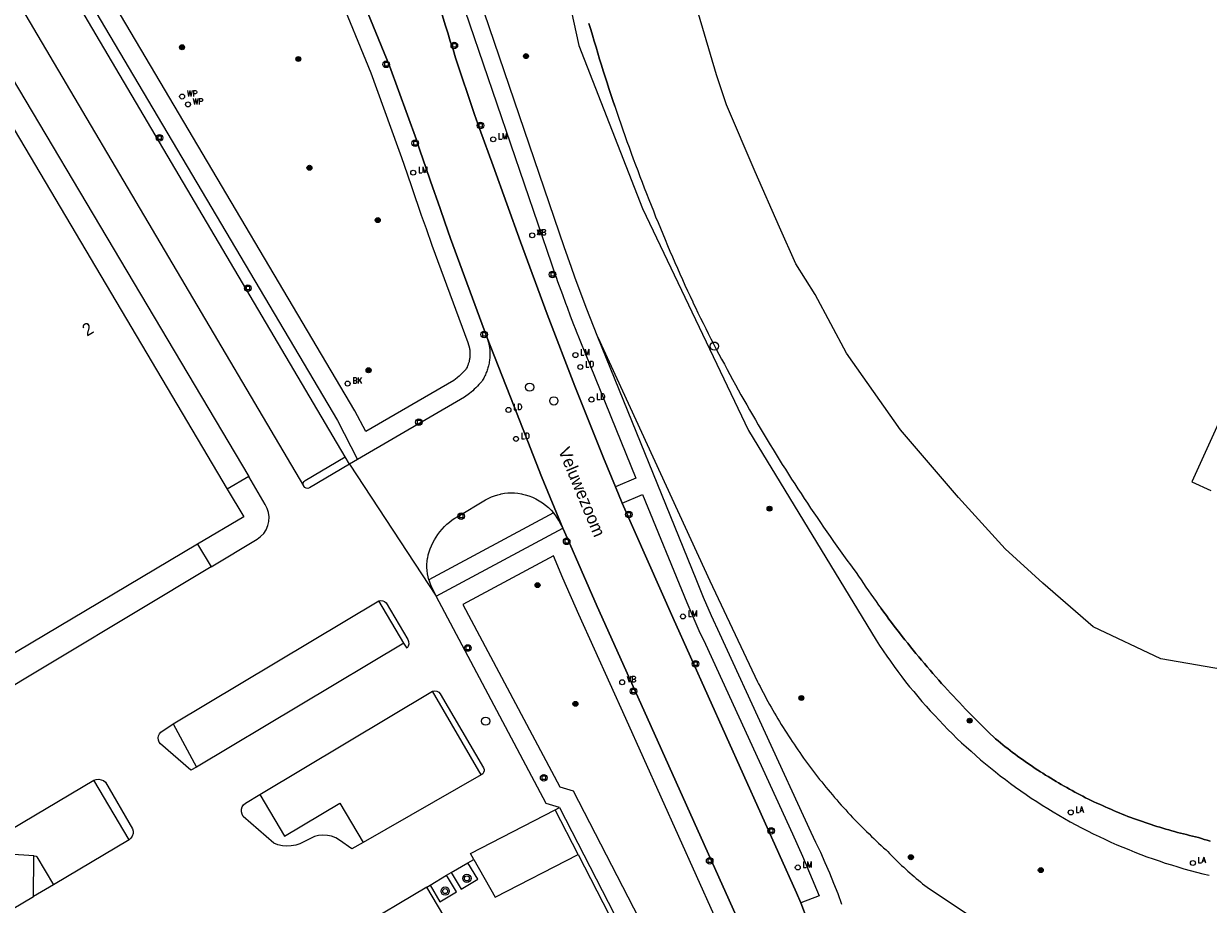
# Model space of a CAD drawing. Header units: metres. Extents: x 138165 to 154469, y 480134 to 494189.
# Tile 89 of 256: x 145729 to 145849, y 485418 to 485506. Entities that reach past the tile are written whole.
import ezdxf

# ---------------------------------------------------------------- set-up
doc = ezdxf.new("R2010")
doc.units = ezdxf.units.M
doc.header["$LTSCALE"] = 0.001
doc.header["$MEASUREMENT"] = 0
for name, color, linetype, lineweight in [('Level 5', 7, 'Continuous', 0), ('TOP-L-topo objecten punt', 7, 'Continuous', 0), ('TOP-L-topo objecten vlak', 7, 'Continuous', 0), ('TOP-L-water beschoeiing', 7, 'Continuous', 0), ('TOP-T-topo huisnummering naamgeving', 7, 'Continuous', 0)]:
    doc.layers.add(name, color=color, linetype=linetype, lineweight=lineweight)
doc.styles.add('Style-INTL_ISO', font='INTL_ISO.shx')
doc.styles.add('Style-STANDARD', font='STANDARD.shx')

# ---------------------------------------------------------------- blocks, each defined once
blk = doc.blocks.new('24')
at = {"layer": 'TOP-L-topo objecten punt', "color": 7, "linetype": 'Continuous', "lineweight": 0}
for radius in [0.025, 0.0182, 0.0115, 0.005]:
    blk.add_circle((0, 0), radius, dxfattribs=at)
blk = doc.blocks.new('40')
at = {"layer": 'TOP-L-topo objecten punt', "color": 7, "linetype": 'Continuous', "lineweight": 0}
blk.add_circle((0, 0), 0.025, dxfattribs=at)
at = {"layer": 'TOP-L-topo objecten punt', "color": 7, "linetype": 'Continuous', "lineweight": 0, "style": 'Style-STANDARD'}
blk.add_text('LA', height=0.06, dxfattribs=at).set_placement((0.048, 0))
blk = doc.blocks.new('39')
at = {"layer": 'TOP-L-topo objecten punt', "color": 7, "linetype": 'Continuous', "lineweight": 0}
for p, q in [((0.0175, 0.0175), (-0.0175, 0.0175)), ((-0.0175, 0.0175), (-0.0175, -0.0175)), ((0.0175, 0.0175), (0.0175, -0.0175)), ((0.0175, -0.0175), (-0.0175, -0.0175))]:
    blk.add_line(p, q, dxfattribs=at)
blk.add_circle((0, 0), 0.0332, dxfattribs=at)
blk = doc.blocks.new('121')
at = {"layer": 'TOP-L-topo objecten punt', "color": 7, "linetype": 'Continuous', "lineweight": 0}
blk.add_circle((0, 0), 0.025, dxfattribs=at)
at = {"layer": 'TOP-L-topo objecten punt', "color": 7, "linetype": 'Continuous', "lineweight": 0, "style": 'Style-STANDARD'}
blk.add_text('LD', height=0.06, dxfattribs=at).set_placement((0.0483, 0))
blk = doc.blocks.new('*U13')
at = {"layer": 'Level 5', "color": 7, "linetype": 'Continuous', "lineweight": 0}
blk.add_circle((0, 0), 0.0415, dxfattribs=at)
blk = doc.blocks.new('150')
at = {"layer": 'Level 5', "color": 7, "linetype": 'Continuous', "lineweight": 0}
blk.add_blockref('*U13', (0, 0), dxfattribs=at)
blk = doc.blocks.new('73')
at = {"layer": 'TOP-L-topo objecten punt', "color": 7, "linetype": 'Continuous', "lineweight": 0}
blk.add_circle((0, 0), 0.025, dxfattribs=at)
at = {"layer": 'TOP-L-topo objecten punt', "color": 7, "linetype": 'Continuous', "lineweight": 0, "style": 'Style-STANDARD'}
blk.add_text('WP', height=0.06, dxfattribs=at).set_placement((0.0483, 0))
blk = doc.blocks.new('72')
at = {"layer": 'TOP-L-topo objecten punt', "color": 7, "linetype": 'Continuous', "lineweight": 0}
blk.add_circle((0, 0), 0.025, dxfattribs=at)
at = {"layer": 'TOP-L-topo objecten punt', "color": 7, "linetype": 'Continuous', "lineweight": 0, "style": 'Style-STANDARD'}
blk.add_text('BK', height=0.06, dxfattribs=at).set_placement((0.0483, 0))
blk = doc.blocks.new('16')
at = {"layer": 'TOP-L-topo objecten punt', "color": 7, "linetype": 'Continuous', "lineweight": 0}
blk.add_circle((0, 0), 0.025, dxfattribs=at)
at = {"layer": 'TOP-L-topo objecten punt', "color": 7, "linetype": 'Continuous', "lineweight": 0, "style": 'Style-STANDARD'}
blk.add_text('LM', height=0.06, dxfattribs=at).set_placement((0.0483, 0))
blk = doc.blocks.new('14')
at = {"layer": 'TOP-L-topo objecten punt', "color": 7, "linetype": 'Continuous', "lineweight": 0}
blk.add_circle((0, 0), 0.025, dxfattribs=at)
at = {"layer": 'TOP-L-topo objecten punt', "color": 7, "linetype": 'Continuous', "lineweight": 0, "style": 'Style-STANDARD'}
blk.add_text('VB', height=0.06, dxfattribs=at).set_placement((0.0483, 0))
blk = doc.blocks.new('11')
at = {"layer": 'TOP-L-topo objecten punt', "color": 7, "linetype": 'Continuous', "lineweight": 0}
blk.add_circle((0, 0), 0.025, dxfattribs=at)
at = {"layer": 'TOP-L-topo objecten punt', "color": 7, "linetype": 'Continuous', "lineweight": 0, "style": 'Style-STANDARD'}
blk.add_text('AB', height=0.06, dxfattribs=at).set_placement((0.0483, 0))
blk = doc.blocks.new('27')
at = {"layer": 'TOP-L-topo objecten punt', "color": 7, "linetype": 'Continuous', "lineweight": 0}
for radius in [0.0415, 0.025]:
    blk.add_circle((0, 0), radius, dxfattribs=at)

msp = doc.modelspace()

# ---------------------------------------------------------------- linework, layer by layer
at = {"layer": 'TOP-L-topo objecten vlak', "flags": 128}
for points in [[(145696.71, 485574.12), (145709.55, 485552.93), (145740.33, 485500.93), (145760.88, 485466.26), (145762.9, 485462.34)], [(145773.99, 485474.11), (145774.16, 485473.53), (145774.17, 485473.51), (145774.18, 485473.45), (145774.19, 485473.37), (145774.2, 485473.3), (145774.21, 485473.21), (145774.21, 485473.13), (145774.22, 485473.06), (145774.22, 485473), (145774.22, 485472.9), (145774.22, 485472.83), (145774.22, 485472.76), (145774.21, 485472.68), (145774.2, 485472.6), (145774.2, 485472.54), (145774.18, 485472.45), (145774.17, 485472.38), (145774.15, 485472.29), (145774.14, 485472.22), (145774.12, 485472.16), (145774.1, 485472.08), (145774.08, 485472.01), (145774.05, 485471.94), (145774.03, 485471.88), (145774.01, 485471.81), (145773.98, 485471.73), (145773.95, 485471.66), (145773.92, 485471.6), (145773.88, 485471.52), (145773.84, 485471.46), (145773.81, 485471.4), (145773.8, 485471.38), (145773.67, 485471.24), (145773.54, 485471.1), (145773.41, 485470.97), (145773.27, 485470.84), (145773.13, 485470.71), (145773.01, 485470.6), (145772.93, 485470.53), (145772.58, 485470.28), (145763.72, 485465.13), (145762.64, 485467.23), (145742.05, 485501.95), (145711.26, 485553.96)], [(145885.75, 485441.01), (145877.38, 485438.13), (145874.35, 485437.58), (145871.54, 485437.5), (145867.21, 485437.71), (145859.85, 485438.55), (145852.7, 485440.73), (145843.76, 485442.26), (145836.97, 485445.48), (145831.88, 485449.89), (145828.09, 485453.34), (145823.39, 485458.49), (145817.55, 485465.31), (145812.14, 485473.03), (145808.98, 485478.91), (145807.01, 485482.01), (145805.37, 485485.71), (145802.93, 485491.26), (145800.04, 485498.02), (145799.03, 485501.04), (145796.02, 485511.28), (145792.49, 485518.69), (145788.37, 485525.51), (145785.9, 485534.56)], [(145761.66, 485462.58), (145721.05, 485531.33)], [(145716.66, 485528.73), (145757.47, 485459.66)], [(145780.59, 485525.01), (145785.18, 485503.99), (145791.59, 485487.58), (145802.26, 485465.24), (145815.11, 485444.14), (145815.46, 485443.6), (145815.81, 485443.07), (145816.18, 485442.54), (145816.55, 485442.02), (145816.92, 485441.5), (145817.3, 485440.98), (145817.69, 485440.47), (145818.08, 485439.97), (145818.48, 485439.46), (145818.89, 485438.97), (145819.3, 485438.47), (145819.71, 485437.99), (145820.14, 485437.51), (145820.56, 485437.03), (145821, 485436.56), (145821.44, 485436.09), (145821.88, 485435.63), (145822.33, 485435.17), (145822.79, 485434.72), (145823.24, 485434.27), (145823.71, 485433.83), (145824.18, 485433.4), (145824.66, 485432.97), (145825.14, 485432.54), (145825.62, 485432.12), (145826.11, 485431.71), (145826.61, 485431.3), (145827.11, 485430.9), (145827.61, 485430.51), (145828.12, 485430.12), (145828.64, 485429.73), (145829.15, 485429.36), (145829.68, 485428.99), (145830.2, 485428.62), (145830.73, 485428.26), (145831.28, 485427.9), (145831.83, 485427.55), (145832.39, 485427.2), (145832.94, 485426.86), (145833.51, 485426.53), (145834.07, 485426.2), (145834.64, 485425.88), (145835.22, 485425.57), (145835.79, 485425.26), (145836.38, 485424.97), (145836.96, 485424.67), (145837.55, 485424.39), (145838.14, 485424.11), (145838.73, 485423.84), (145839.33, 485423.57), (145839.93, 485423.32), (145840.54, 485423.07), (145841.15, 485422.83), (145841.76, 485422.59), (145842.37, 485422.36), (145842.98, 485422.14), (145843.6, 485421.93), (145844.22, 485421.72), (145844.85, 485421.53), (145845.47, 485421.34), (145846.1, 485421.15), (145846.73, 485420.98), (145847.36, 485420.81), (145847.99, 485420.65), (145848.63, 485420.49)], [(145712.03, 485523.01), (145713.46, 485523.85), (145713.71, 485523.93), (145713.97, 485523.93), (145714.22, 485523.84), (145714.44, 485523.69), (145751.94, 485460.61)], [(145712.03, 485523.01), (145748.81, 485460.97), (145749.78, 485459.33)], [(145775.89, 485474.74), (145772.26, 485484.57), (145771.68, 485486.21), (145771.2, 485487.58), (145770.24, 485490.33), (145769.77, 485491.71), (145769.2, 485493.36), (145768.82, 485494.47), (145766.11, 485501.93), (145759.29, 485518.55), (145758.89, 485519.41)], [(145759.29, 485518.55), (145766.11, 485501.93), (145768.82, 485494.47), (145769.2, 485493.36), (145769.77, 485491.71), (145770.24, 485490.33), (145771.2, 485487.58), (145771.68, 485486.21), (145772.26, 485484.57), (145775.89, 485474.74), (145778.68, 485467.66), (145781.42, 485460.62), (145783.56, 485455.41), (145784.02, 485454.39), (145785.41, 485451.21), (145787.02, 485447.55), (145791.72, 485437.1), (145801.06, 485416.34)], [(145757.46, 485517.75), (145764.25, 485501.21), (145766.93, 485493.81), (145767.31, 485492.71), (145767.88, 485491.06), (145768.36, 485489.68), (145769.31, 485486.92), (145769.8, 485485.55), (145770.38, 485483.89), (145773.99, 485474.11)], [(145771.42, 485514.24), (145782.41, 485482.01), (145782.72, 485481.12), (145782.88, 485480.67), (145783.04, 485480.23), (145783.2, 485479.79), (145783.36, 485479.35), (145783.52, 485478.92), (145783.84, 485478.06), (145784, 485477.64), (145784.32, 485476.78), (145784.65, 485475.92), (145784.82, 485475.49), (145784.98, 485475.08), (145785.15, 485474.66), (145785.48, 485473.84), (145785.64, 485473.42), (145785.81, 485473.01), (145790.92, 485460.46), (145788.87, 485459.58)], [(145787.09, 485474.62), (145785.9, 485477.63), (145784.77, 485480.66), (145784.43, 485481.65), (145783.7, 485483.72), (145773.16, 485514.65)], [(145771.35, 485507.31), (145771.73, 485506.07), (145771.98, 485505.24), (145772.24, 485504.41), (145772.51, 485503.58), (145772.77, 485502.75), (145774.67, 485497.02), (145775.18, 485495.62), (145776.54, 485491.87), (145779.31, 485484.23), (145782, 485476.95), (145784.79, 485469.7), (145787.66, 485462.5), (145788.87, 485459.58)], [(145808.18, 485416.05), (145807.54, 485417.71), (145807.1, 485418.74), (145794.65, 485446.44), (145789.55, 485457.94), (145788.87, 485459.58), (145787.66, 485462.5), (145784.79, 485469.7), (145782, 485476.95), (145779.31, 485484.23), (145776.54, 485491.87), (145775.18, 485495.62), (145774.67, 485497.02), (145772.77, 485502.75), (145772.51, 485503.58), (145772.24, 485504.41), (145771.98, 485505.24), (145771.73, 485506.07), (145771.35, 485507.31)], [(145786.2, 485506.19), (145786.38, 485505.59), (145786.55, 485505), (145786.73, 485504.4), (145786.91, 485503.8), (145787.09, 485503.2), (145787.27, 485502.61), (145787.45, 485502.01), (145787.64, 485501.42), (145787.83, 485500.82), (145788.02, 485500.23), (145788.21, 485499.64), (145788.4, 485499.04), (145788.6, 485498.45), (145788.8, 485497.86), (145789, 485497.27), (145789.2, 485496.68), (145789.4, 485496.09), (145789.61, 485495.5), (145789.82, 485494.91), (145790.02, 485494.32), (145790.24, 485493.74), (145790.45, 485493.15), (145790.66, 485492.57), (145790.88, 485491.98), (145791.1, 485491.4), (145791.32, 485490.81), (145791.54, 485490.23), (145791.77, 485489.65), (145791.99, 485489.07), (145792.22, 485488.49), (145792.45, 485487.91), (145792.68, 485487.33), (145792.91, 485486.75), (145793.15, 485486.17), (145793.39, 485485.6), (145793.62, 485485.02), (145793.87, 485484.45), (145794.11, 485483.87), (145794.35, 485483.3), (145794.6, 485482.72), (145794.85, 485482.15), (145795.1, 485481.58), (145795.35, 485481.01), (145795.6, 485480.44), (145795.86, 485479.87), (145796.12, 485479.3), (145796.38, 485478.74), (145796.64, 485478.17), (145796.66, 485478.12), (145796.91, 485477.6), (145797.17, 485477.07), (145797.43, 485476.55), (145797.69, 485476.03), (145797.95, 485475.51), (145798.21, 485474.99), (145798.48, 485474.47), (145798.74, 485473.96), (145799.01, 485473.44), (145799.28, 485472.92), (145799.55, 485472.41), (145799.83, 485471.9), (145800.1, 485471.38), (145800.38, 485470.87), (145800.66, 485470.36), (145800.94, 485469.85), (145801.22, 485469.34), (145801.5, 485468.84), (145801.79, 485468.33), (145802.08, 485467.82), (145802.37, 485467.32), (145802.66, 485466.82), (145802.95, 485466.31), (145803.24, 485465.81), (145803.54, 485465.31), (145803.84, 485464.81), (145804.14, 485464.31), (145804.44, 485463.81), (145804.74, 485463.32), (145805.05, 485462.82), (145805.35, 485462.33), (145805.66, 485461.83), (145805.97, 485461.34), (145806.28, 485460.85), (145806.6, 485460.36), (145806.91, 485459.87), (145807.23, 485459.38), (145807.55, 485458.89), (145807.86, 485458.41), (145808.19, 485457.92), (145808.51, 485457.44), (145808.83, 485456.96), (145809.16, 485456.48), (145809.49, 485456), (145809.82, 485455.52), (145810.15, 485455.04), (145810.48, 485454.56), (145810.82, 485454.09), (145811.16, 485453.61), (145811.49, 485453.14), (145811.83, 485452.66), (145812.17, 485452.19), (145812.52, 485451.72), (145812.86, 485451.26), (145813.1, 485450.94), (145813.34, 485450.57), (145813.59, 485450.21), (145813.83, 485449.84), (145814.08, 485449.48), (145814.33, 485449.12), (145814.59, 485448.76), (145814.84, 485448.4), (145815.1, 485448.04), (145815.35, 485447.68), (145815.61, 485447.33), (145815.87, 485446.97), (145816.14, 485446.62), (145816.4, 485446.26), (145816.66, 485445.91), (145816.93, 485445.56), (145817.2, 485445.21), (145817.47, 485444.87), (145817.74, 485444.52), (145818.01, 485444.17), (145818.29, 485443.83), (145818.57, 485443.49), (145818.84, 485443.15), (145819.12, 485442.81), (145819.4, 485442.47), (145819.68, 485442.13), (145819.97, 485441.79), (145820.26, 485441.46), (145820.54, 485441.12), (145820.83, 485440.79), (145821.12, 485440.46), (145821.41, 485440.13), (145821.7, 485439.8), (145822, 485439.48), (145822.3, 485439.15), (145822.59, 485438.83), (145822.89, 485438.5), (145823.19, 485438.18), (145823.49, 485437.86), (145823.8, 485437.54), (145824.1, 485437.22), (145824.41, 485436.91), (145824.72, 485436.59), (145825.03, 485436.28), (145825.34, 485435.97), (145825.65, 485435.66), (145825.96, 485435.35), (145826.28, 485435.04), (145826.59, 485434.73), (145826.91, 485434.43), (145827.14, 485434.21), (145827.38, 485434.01), (145827.62, 485433.82), (145827.87, 485433.62), (145828.11, 485433.43), (145828.35, 485433.24), (145828.6, 485433.05), (145828.85, 485432.86), (145829.09, 485432.68), (145829.34, 485432.49), (145829.59, 485432.31), (145829.85, 485432.13), (145830.1, 485431.95), (145830.35, 485431.78), (145830.61, 485431.6), (145830.86, 485431.43), (145831.12, 485431.25), (145831.38, 485431.08), (145831.64, 485430.91), (145831.9, 485430.75), (145832.16, 485430.58), (145832.42, 485430.42), (145832.69, 485430.25), (145832.95, 485430.09), (145833.22, 485429.93), (145833.48, 485429.78), (145833.75, 485429.62), (145834.02, 485429.47), (145834.29, 485429.32), (145834.56, 485429.17), (145834.83, 485429.02), (145835.11, 485428.87), (145835.38, 485428.73), (145835.65, 485428.58), (145835.93, 485428.44), (145836.2, 485428.3), (145836.48, 485428.16), (145836.76, 485428.03), (145837.04, 485427.89), (145837.32, 485427.76), (145837.6, 485427.63), (145837.88, 485427.5), (145838.17, 485427.38), (145838.45, 485427.25), (145838.73, 485427.13), (145839.02, 485427.01), (145839.3, 485426.89), (145839.59, 485426.77), (145839.88, 485426.65), (145840.16, 485426.54), (145840.45, 485426.42), (145840.74, 485426.32), (145841.03, 485426.21), (145841.32, 485426.1), (145841.61, 485425.99), (145841.91, 485425.89), (145842.2, 485425.79), (145842.49, 485425.69), (145842.79, 485425.59), (145843.08, 485425.5), (145843.38, 485425.41), (145843.67, 485425.32), (145843.97, 485425.22), (145844.27, 485425.14), (145844.56, 485425.05), (145844.86, 485424.97), (145845.16, 485424.89), (145845.46, 485424.81), (145845.76, 485424.73), (145846.06, 485424.65), (145846.36, 485424.58), (145846.66, 485424.51), (145846.96, 485424.44), (145847.27, 485424.36), (145847.56, 485424.28), (145847.85, 485424.19), (145848.14, 485424.1), (145848.43, 485424.02), (145848.72, 485423.94)], [(145867.56, 485505.53), (145846.9, 485460.09), (145848.8, 485459.22)], [(145775.89, 485474.74), (145776.11, 485474.01), (145776.13, 485473.89), (145776.15, 485473.77), (145776.17, 485473.65), (145776.19, 485473.53), (145776.2, 485473.39), (145776.21, 485473.27), (145776.22, 485473.15), (145776.22, 485473.02), (145776.22, 485472.88), (145776.22, 485472.76), (145776.21, 485472.64), (145776.2, 485472.52), (145776.19, 485472.4), (145776.18, 485472.28), (145776.16, 485472.14), (145776.14, 485472.02), (145776.11, 485471.88), (145776.08, 485471.76), (145776.05, 485471.64), (145776.02, 485471.53), (145775.99, 485471.41), (145775.95, 485471.3), (145775.91, 485471.18), (145775.86, 485471.07), (145775.82, 485470.96), (145775.77, 485470.85), (145775.72, 485470.74), (145775.66, 485470.61), (145775.6, 485470.5), (145775.54, 485470.4), (145775.48, 485470.29), (145775.41, 485470.17), (145775.28, 485470.03), (145775.12, 485469.87), (145774.97, 485469.71), (145774.81, 485469.55), (145774.65, 485469.39), (145774.49, 485469.24), (145774.34, 485469.11), (145774.18, 485468.96), (145773.66, 485468.59), (145762.9, 485462.34)], [(145783.56, 485455.41), (145781.42, 485460.62), (145778.68, 485467.66), (145775.89, 485474.74)], [(145787.09, 485474.62), (145798.38, 485450.1), (145803.18, 485439.94), (145803.27, 485439.77), (145803.42, 485439.47), (145803.57, 485439.17), (145803.73, 485438.88), (145803.89, 485438.58), (145804.05, 485438.28), (145804.21, 485437.99), (145804.37, 485437.69), (145804.54, 485437.4), (145804.7, 485437.1), (145804.87, 485436.81), (145805.04, 485436.52), (145805.21, 485436.23), (145805.39, 485435.95), (145805.56, 485435.66), (145805.74, 485435.37), (145805.92, 485435.09), (145806.1, 485434.8), (145806.28, 485434.52), (145806.47, 485434.23), (145806.65, 485433.95), (145806.84, 485433.67), (145807.03, 485433.4), (145807.22, 485433.12), (145807.41, 485432.84), (145807.6, 485432.57), (145807.8, 485432.29), (145808, 485432.02), (145808.2, 485431.75), (145808.39, 485431.48), (145808.6, 485431.21), (145808.8, 485430.94), (145809.01, 485430.67), (145809.21, 485430.41), (145809.42, 485430.14), (145809.63, 485429.88), (145809.84, 485429.61), (145810.05, 485429.35), (145810.27, 485429.09), (145810.49, 485428.84), (145810.7, 485428.58), (145810.92, 485428.32), (145811.14, 485428.07), (145811.36, 485427.82), (145811.59, 485427.56), (145811.81, 485427.31), (145812.04, 485427.06), (145812.27, 485426.82), (145812.5, 485426.57), (145812.73, 485426.32), (145812.96, 485426.08), (145813.2, 485425.84), (145813.43, 485425.6), (145813.67, 485425.36), (145813.9, 485425.12), (145814.14, 485424.88), (145814.39, 485424.65), (145814.63, 485424.41), (145814.87, 485424.18), (145815.12, 485423.95), (145815.36, 485423.72), (145815.61, 485423.49), (145815.86, 485423.27), (145816.11, 485423.04), (145816.27, 485422.88), (145816.46, 485422.67), (145816.66, 485422.47), (145816.86, 485422.28), (145817.06, 485422.08), (145817.26, 485421.88), (145817.47, 485421.69), (145817.67, 485421.49), (145817.88, 485421.3), (145818.09, 485421.11), (145818.29, 485420.92), (145818.51, 485420.73), (145818.72, 485420.55), (145818.93, 485420.36), (145819.14, 485420.18), (145819.36, 485420), (145819.58, 485419.82), (145819.79, 485419.64), (145820.01, 485419.47), (145820.23, 485419.29), (145820.38, 485419.18), (145825.69, 485415.68)], [(145811.66, 485417.56), (145811.27, 485418.62), (145810.86, 485419.67), (145810.43, 485420.71), (145809.99, 485421.75), (145809.53, 485422.78), (145809.05, 485423.8), (145808.56, 485424.81), (145799.38, 485444.79), (145798.54, 485446.6), (145797.74, 485448.43), (145796.98, 485450.28), (145787.09, 485474.62)], [(145757.47, 485459.66), (145757.42, 485459.81), (145757.43, 485459.96), (145757.51, 485460.1), (145757.63, 485460.2), (145761.66, 485462.58)], [(145762.09, 485461.86), (145761.66, 485462.58)], [(145762.9, 485462.34), (145762.09, 485461.86)], [(145762.09, 485461.86), (145758.06, 485459.48), (145757.9, 485459.42), (145757.74, 485459.43), (145757.59, 485459.5), (145757.48, 485459.63), (145757.47, 485459.66)], [(145762.09, 485461.86), (145770.8, 485448.56)], [(145748.15, 485451.52), (145752.78, 485454.3), (145753.14, 485454.56), (145753.45, 485454.89), (145753.69, 485455.26), (145753.87, 485455.67), (145753.97, 485456.1), (145754, 485456.54), (145753.94, 485456.99), (145753.81, 485457.41), (145753.61, 485457.81), (145751.94, 485460.61)], [(145751.94, 485460.61), (145749.78, 485459.33)], [(145749.78, 485459.33), (145751.44, 485456.54), (145746.8, 485453.79)], [(145770.08, 485450.21), (145770, 485450.51), (145769.95, 485450.82), (145769.91, 485451.14), (145769.89, 485451.45), (145769.89, 485451.77), (145769.91, 485452.09), (145769.95, 485452.38), (145769.95, 485452.4), (145769.96, 485452.41), (145770.02, 485452.72), (145770.11, 485453.03), (145770.22, 485453.34), (145770.34, 485453.65), (145770.48, 485453.94), (145770.63, 485454.23), (145770.8, 485454.51), (145770.99, 485454.79), (145771.19, 485455.06), (145771.41, 485455.32), (145771.65, 485455.57), (145771.89, 485455.81), (145772.15, 485456.03), (145772.42, 485456.24), (145772.7, 485456.43), (145772.99, 485456.6), (145775.78, 485458.27), (145776.38, 485458.56), (145776.69, 485458.68), (145777.02, 485458.78), (145777.29, 485458.84), (145777.35, 485458.86), (145777.68, 485458.92), (145778.02, 485458.96), (145778.35, 485458.97), (145778.69, 485458.97), (145779.05, 485458.94), (145779.42, 485458.88), (145779.52, 485458.85), (145779.79, 485458.78), (145780.15, 485458.67), (145780.51, 485458.53), (145780.85, 485458.36), (145781.19, 485458.17), (145781.51, 485457.96), (145781.82, 485457.74), (145782.11, 485457.49), (145782.38, 485457.23), (145782.62, 485456.95)], [(145788.87, 485459.58), (145789.55, 485457.94)], [(145789.55, 485457.94), (145791.6, 485458.81), (145796.04, 485447.94), (145796.65, 485446.53), (145797.27, 485445.13), (145797.92, 485443.74), (145806.68, 485424.67), (145807.7, 485422.41), (145809.36, 485418.44), (145807.54, 485417.71)], [(145789.55, 485457.94), (145794.65, 485446.44), (145807.1, 485418.74), (145807.54, 485417.71)], [(145782.62, 485456.95), (145770.08, 485450.21)], [(145783.56, 485455.41), (145783.44, 485455.67), (145783.3, 485455.93), (145783.16, 485456.18), (145782.99, 485456.45), (145782.82, 485456.71), (145782.62, 485456.95)], [(145770.8, 485448.56), (145771.68, 485449.03), (145783.56, 485455.41)], [(145801.45, 485415.35), (145801.25, 485415.85), (145801.06, 485416.34), (145791.72, 485437.1), (145787.02, 485447.55), (145785.41, 485451.21), (145784.02, 485454.39), (145783.56, 485455.41)], [(145746.8, 485453.79), (145721.56, 485438.82)], [(145746.8, 485453.79), (145748.15, 485451.52)], [(145798.8, 485416.49), (145789.9, 485436.28), (145785.19, 485446.74), (145783.58, 485450.4), (145782.61, 485452.63), (145773.5, 485447.74), (145783.28, 485429.39), (145784.62, 485428.98), (145792.31, 485414.03), (145798.8, 485416.49)], [(145748.15, 485451.52), (145725.01, 485437.63), (145724.62, 485437.48), (145724.21, 485437.39), (145723.8, 485437.37), (145723.38, 485437.41), (145722.98, 485437.52), (145722.6, 485437.68), (145722.25, 485437.91), (145721.94, 485438.18), (145721.56, 485438.82)], [(145770.08, 485450.21), (145770.17, 485449.92), (145770.27, 485449.63), (145770.54, 485449.09), (145770.8, 485448.56)], [(145744.35, 485435.73), (145765.04, 485448.09)], [(145765.04, 485448.09), (145765.23, 485448.13), (145765.44, 485448.11), (145765.62, 485448.03), (145765.77, 485447.9), (145767.97, 485444.22), (145768.04, 485444), (145768.05, 485443.76), (145768, 485443.53), (145767.88, 485443.33), (145767.56, 485443.86)], [(145767.56, 485443.86), (145765.04, 485448.09)], [(145783.23, 485427.31), (145781.9, 485427.71), (145770.8, 485448.56)], [(145767.56, 485443.86), (145746.67, 485431.38)], [(145753.05, 485428.62), (145770.46, 485439.01)], [(145770.46, 485439.01), (145770.67, 485439.04), (145770.88, 485439.01), (145771.07, 485438.91), (145771.23, 485438.76), (145775.58, 485431.3), (145775.64, 485431.15), (145775.64, 485430.99), (145775.59, 485430.83), (145775.5, 485430.7), (145775.36, 485430.6)], [(145775.36, 485430.6), (145770.46, 485439.01)], [(145746.67, 485431.38), (145746.1, 485431.06), (145743.07, 485433.72), (145742.93, 485433.89), (145742.85, 485434.09), (145742.82, 485434.31), (145742.86, 485434.53), (145742.95, 485434.73), (145743.09, 485434.9), (145744.35, 485435.73)], [(145744.35, 485435.73), (145746.67, 485431.38)], [(145726.73, 485424.36), (145736.35, 485430.06)], [(145736.35, 485430.06), (145736.59, 485430.14), (145736.84, 485430.15), (145737.09, 485430.11), (145737.33, 485430.02), (145737.54, 485429.87), (145740.25, 485425.18), (145740.31, 485424.93), (145740.3, 485424.68), (145740.22, 485424.44), (145740.09, 485424.23), (145739.9, 485424.06)], [(145739.9, 485424.06), (145736.35, 485430.06)], [(145775.36, 485430.6), (145763.48, 485423.8)], [(145763.48, 485423.8), (145762.34, 485423.14), (145761.08, 485424.02), (145760.7, 485424.25), (145760.29, 485424.42), (145759.86, 485424.51), (145759.42, 485424.54), (145758.98, 485424.49), (145758.56, 485424.38), (145758.16, 485424.19), (145757.49, 485423.86), (145757.09, 485423.66), (145756.67, 485423.52), (145756.23, 485423.44), (145755.78, 485423.42), (145755.33, 485423.46), (145754.89, 485423.56), (145754.48, 485423.73), (145751.4, 485426.42), (145751.27, 485426.64), (145751.21, 485426.88), (145751.21, 485427.13), (145751.28, 485427.37), (145751.42, 485427.59), (145751.61, 485427.75), (145753.05, 485428.62)], [(145753.05, 485428.62), (145755.56, 485424.43), (145761.12, 485427.75), (145763.48, 485423.8)], [(145783.23, 485427.31), (145791.81, 485410.62), (145793.59, 485404.16), (145793.47, 485397.32), (145788.87, 485392.2), (145783.52, 485388.09), (145779.95, 485385.65), (145730.15, 485362.3)], [(145774.59, 485422.07), (145774.27, 485422.7), (145782.79, 485427.08)], [(145782.79, 485427.08), (145783.23, 485427.31)], [(145785.1, 485422.58), (145782.79, 485427.08)], [(145739.9, 485424.06), (145732.28, 485419.54)], [(145730.3, 485422.34), (145730.3, 485422.46), (145727.77, 485422.61)], [(145785.1, 485422.58), (145791.34, 485410.44), (145793.09, 485404.1), (145792.98, 485397.52), (145788.53, 485392.57), (145783.23, 485388.49), (145779.7, 485386.09), (145729.94, 485362.75), (145730.15, 485362.3)], [(145730.29, 485418.36), (145730.3, 485422.34)], [(145730.3, 485422.34), (145730.34, 485422.42), (145730.43, 485422.45), (145730.53, 485422.43), (145730.61, 485422.36), (145732.28, 485419.54)], [(145772.33, 485420.76), (145773.33, 485419.09), (145775, 485420.09), (145774.01, 485421.76)], [(145772.33, 485420.76), (145774.01, 485421.76)], [(145774.01, 485421.76), (145774.59, 485422.07)], [(145774.59, 485422.07), (145776.77, 485418.3), (145785.1, 485422.58)], [(145771.87, 485420.49), (145772.33, 485420.76)], [(145732.28, 485419.54), (145730.29, 485418.36)], [(145769.88, 485419.3), (145770.2, 485419.49)], [(145770.2, 485419.49), (145771.19, 485417.81), (145772.86, 485418.81), (145771.87, 485420.49)], [(145770.2, 485419.49), (145771.87, 485420.49)], [(145670.47, 485382.87), (145730.29, 485418.36)], [(145769.88, 485419.3), (145762.66, 485415.02)], [(145772.12, 485415.52), (145769.88, 485419.3)], [(145807.54, 485417.71), (145808.18, 485416.05)]]:
    msp.add_lwpolyline(points, dxfattribs=at)
at = {"layer": 'TOP-L-water beschoeiing', "flags": 128}
for points in [[(145788.8, 485497.86), (145788.6, 485498.45), (145788.4, 485499.04), (145788.21, 485499.64), (145788.02, 485500.23), (145787.83, 485500.82), (145787.64, 485501.42), (145787.45, 485502.01), (145787.27, 485502.61), (145787.09, 485503.2), (145786.91, 485503.8), (145786.73, 485504.4), (145786.55, 485505), (145786.38, 485505.59), (145786.2, 485506.19)], [(145788.8, 485497.86), (145789, 485497.27), (145789.2, 485496.68), (145789.4, 485496.09), (145789.61, 485495.5), (145789.82, 485494.91), (145790.02, 485494.32), (145790.24, 485493.74), (145790.45, 485493.15), (145790.66, 485492.57), (145790.88, 485491.98), (145791.1, 485491.4), (145791.32, 485490.81), (145791.54, 485490.23), (145791.77, 485489.65), (145791.99, 485489.07), (145792.22, 485488.49), (145792.45, 485487.91), (145792.68, 485487.33), (145792.91, 485486.75), (145793.15, 485486.17), (145793.39, 485485.6), (145793.62, 485485.02), (145793.87, 485484.45), (145794.11, 485483.87), (145794.35, 485483.3), (145794.6, 485482.72), (145794.85, 485482.15), (145795.1, 485481.58), (145795.35, 485481.01), (145795.6, 485480.44), (145795.86, 485479.87), (145796.12, 485479.3), (145796.38, 485478.74), (145796.64, 485478.17), (145796.66, 485478.12), (145796.91, 485477.6), (145797.17, 485477.07), (145797.43, 485476.55), (145797.69, 485476.03), (145797.95, 485475.51), (145798.21, 485474.99), (145798.48, 485474.47), (145798.74, 485473.96), (145799.01, 485473.44), (145799.28, 485472.92), (145799.55, 485472.41), (145799.83, 485471.9), (145800.1, 485471.38), (145800.38, 485470.87), (145800.66, 485470.36), (145800.94, 485469.85), (145801.22, 485469.34), (145801.5, 485468.84), (145801.79, 485468.33), (145802.08, 485467.82), (145802.37, 485467.32), (145802.66, 485466.82), (145802.95, 485466.31), (145803.24, 485465.81), (145803.54, 485465.31), (145803.84, 485464.81), (145804.14, 485464.31), (145804.44, 485463.81), (145804.74, 485463.32), (145805.05, 485462.82), (145805.35, 485462.33), (145805.66, 485461.83), (145805.97, 485461.34), (145806.28, 485460.85), (145806.6, 485460.36), (145806.91, 485459.87), (145807.23, 485459.38), (145807.55, 485458.89), (145807.86, 485458.41), (145808.19, 485457.92), (145808.51, 485457.44), (145808.83, 485456.96), (145809.16, 485456.48), (145809.49, 485456), (145809.82, 485455.52), (145810.15, 485455.04), (145810.48, 485454.56), (145810.82, 485454.09), (145811.16, 485453.61), (145811.49, 485453.14), (145811.83, 485452.66), (145812.17, 485452.19), (145812.52, 485451.72), (145812.86, 485451.26), (145813.1, 485450.94), (145813.34, 485450.57), (145813.59, 485450.21), (145813.83, 485449.84), (145814.08, 485449.48), (145814.33, 485449.12), (145814.59, 485448.76), (145814.84, 485448.4), (145815.1, 485448.04), (145815.35, 485447.68), (145815.61, 485447.33)], [(145843.38, 485425.41), (145843.08, 485425.5), (145842.79, 485425.59), (145842.49, 485425.69), (145842.2, 485425.79), (145841.91, 485425.89), (145841.61, 485425.99), (145841.32, 485426.1), (145841.03, 485426.21), (145840.74, 485426.32), (145840.45, 485426.42), (145840.16, 485426.54), (145839.88, 485426.65), (145839.59, 485426.77), (145839.3, 485426.89), (145839.02, 485427.01), (145838.73, 485427.13), (145838.45, 485427.25), (145838.17, 485427.38), (145837.88, 485427.5), (145837.6, 485427.63), (145837.32, 485427.76), (145837.04, 485427.89), (145836.76, 485428.03), (145836.48, 485428.16), (145836.2, 485428.3), (145835.93, 485428.44), (145835.65, 485428.58), (145835.38, 485428.73), (145835.11, 485428.87), (145834.83, 485429.02), (145834.56, 485429.17), (145834.29, 485429.32), (145834.02, 485429.47), (145833.75, 485429.62), (145833.48, 485429.78), (145833.22, 485429.93), (145832.95, 485430.09), (145832.69, 485430.25), (145832.42, 485430.42), (145832.16, 485430.58), (145831.9, 485430.75), (145831.64, 485430.91), (145831.38, 485431.08), (145831.12, 485431.25), (145830.86, 485431.43), (145830.61, 485431.6), (145830.35, 485431.78), (145830.1, 485431.95), (145829.85, 485432.13), (145829.59, 485432.31), (145829.34, 485432.49), (145829.09, 485432.68), (145828.85, 485432.86), (145828.6, 485433.05), (145828.35, 485433.24), (145828.11, 485433.43), (145827.87, 485433.62), (145827.62, 485433.82), (145827.38, 485434.01), (145827.14, 485434.21), (145826.91, 485434.43), (145826.59, 485434.73), (145826.28, 485435.04), (145825.96, 485435.35), (145825.65, 485435.66), (145825.34, 485435.97), (145825.03, 485436.28), (145824.72, 485436.59), (145824.41, 485436.91), (145824.1, 485437.22), (145823.8, 485437.54), (145823.49, 485437.86), (145823.19, 485438.18), (145822.89, 485438.5), (145822.59, 485438.83), (145822.3, 485439.15), (145822, 485439.48), (145821.7, 485439.8), (145821.41, 485440.13), (145821.12, 485440.46), (145820.83, 485440.79), (145820.54, 485441.12), (145820.26, 485441.46), (145819.97, 485441.79), (145819.68, 485442.13), (145819.4, 485442.47), (145819.12, 485442.81), (145818.84, 485443.15), (145818.57, 485443.49), (145818.29, 485443.83), (145818.01, 485444.17), (145817.74, 485444.52), (145817.47, 485444.87), (145817.2, 485445.21), (145816.93, 485445.56), (145816.66, 485445.91), (145816.4, 485446.26), (145816.14, 485446.62), (145815.87, 485446.97), (145815.61, 485447.33)], [(145848.72, 485423.94), (145848.43, 485424.02), (145848.14, 485424.1), (145847.85, 485424.19), (145847.56, 485424.28), (145847.27, 485424.36), (145846.96, 485424.44), (145846.66, 485424.51), (145846.36, 485424.58), (145846.06, 485424.65), (145845.76, 485424.73), (145845.46, 485424.81), (145845.16, 485424.89), (145844.86, 485424.97), (145844.56, 485425.05), (145844.27, 485425.14), (145843.97, 485425.22), (145843.67, 485425.32), (145843.38, 485425.41)]]:
    msp.add_lwpolyline(points, dxfattribs=at)

# ---------------------------------------------------------------- block references
at = {"layer": 'TOP-L-topo objecten punt', "xscale": 10, "yscale": 10, "zscale": 10}
for name, p in [('24', (145745.23, 485503.8)), ('39', (145772.64, 485503.97)), ('24', (145756.94, 485502.62)), ('24', (145779.86, 485502.91)), ('39', (145765.79, 485502.08)), ('73', (145745.24, 485498.84)), ('73', (145745.83, 485498.05)), ('39', (145775.27, 485495.92)), ('39', (145742.96, 485494.68)), ('39', (145768.71, 485494.14)), ('16', (145776.56, 485494.54)), ('24', (145758.06, 485491.67)), ('16', (145768.51, 485491.18)), ('24', (145764.93, 485486.41)), ('14', (145780.49, 485484.88)), ('11', (145780.49, 485484.88)), ('39', (145782.53, 485480.94)), ('39', (145751.86, 485479.57)), ('39', (145775.65, 485474.91)), ('16', (145784.83, 485472.83)), ('150', (145798.82, 485473.73)), ('121', (145785.33, 485471.63)), ('24', (145764.01, 485471.3)), ('72', (145761.9, 485469.96)), ('150', (145780.22, 485469.6)), ('150', (145782.66, 485468.22)), ('121', (145786.45, 485468.35)), ('121', (145778.09, 485467.31)), ('39', (145769.08, 485466.07)), ('121', (145778.85, 485464.4)), ('24', (145804.37, 485457.38)), ('39', (145773.33, 485456.62)), ('39', (145790.2, 485456.79)), ('39', (145783.95, 485454.09)), ('24', (145781.02, 485449.68)), ('16', (145795.66, 485446.53)), ('39', (145773.99, 485443.36)), ('39', (145796.93, 485441.77)), ('14', (145789.54, 485439.91)), ('39', (145790.67, 485439.02)), ('24', (145807.58, 485438.33)), ('24', (145784.83, 485437.74)), ('150', (145775.79, 485436)), ('24', (145824.52, 485436.05)), ('39', (145781.64, 485430.3)), ('40', (145834.7, 485426.82)), ('39', (145804.53, 485424.96)), ('39', (145798.35, 485421.94)), ('16', (145807.22, 485421.28)), ('24', (145818.61, 485422.31)), ('40', (145847, 485421.73)), ('27', (145773.91, 485420.18)), ('24', (145831.68, 485421.01)), ('27', (145771.72, 485418.9))]:
    msp.add_blockref(name, p, dxfattribs=at)

# ---------------------------------------------------------------- texts
at = {"layer": 'TOP-T-topo huisnummering naamgeving', "style": 'Style-INTL_ISO'}
for s, rotation, p in [('2', 31.2, (145735.66, 485474.67)), ('Veluwezoom', 292.6, (145783.07, 485463.24))]:
    msp.add_text(s, height=1.25, rotation=rotation, dxfattribs=at).set_placement(p)

doc.saveas('drawing.dxf')
